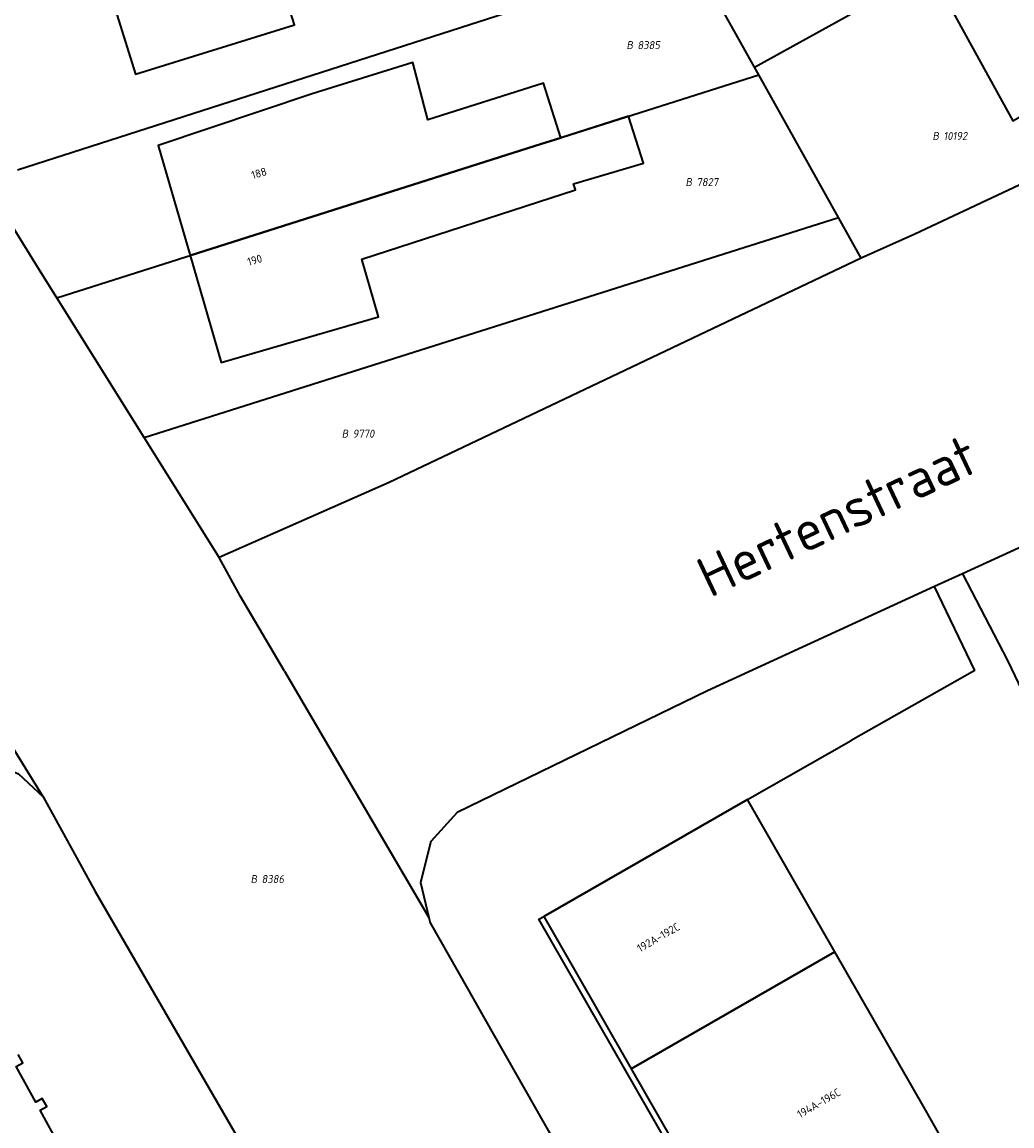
# Model space of a CAD drawing. Header units: metres. Extents: x 154989 to 155512, y 461341 to 461832.
# Tile 12 of 46: x 155164 to 155209, y 461534 to 461584. Entities that reach past the tile are written whole.
import ezdxf
from ezdxf.enums import TextEntityAlignment as Align
from ezdxf.lldxf.tags import DXFTag

# ---------------------------------------------------------------- set-up
doc = ezdxf.new("R2010")
doc.units = ezdxf.units.M
doc.layers.add('B-WE-KG-GRENS_PERCEEL-S', color=150, linetype='Continuous', lineweight=25, true_color=0x007fff, plot=False)
for name, color, linetype, lineweight in [('B-WE-OG-BEBOUWING-G', 7, 'Continuous', 35), ('B-WE-OG-BEBOUWING_HUISNUMMER-T18', 10, 'Continuous', 18), ('X-XX-AL-T18', 10, 'Continuous', 18)]:
    doc.layers.add(name, color=color, linetype=linetype, lineweight=lineweight)
doc.layers.add('N-WE-KG-GRENS_KADASTRAAL-G', color=150, linetype='KG-KADASTRAAL-SO', lineweight=35, true_color=0x007fff)
doc.styles.add('NLCS-ISO', font='NLCS-ISO.ttf')
doc.styles.add('NLCS-ISO-M1000-T18', font='NLCS-ISO.ttf', dxfattribs={"height": 1.8})
doc.styles.add('NLCS-ISO-M200-T18', font='NLCS-ISO.ttf', dxfattribs={"height": 0.36})
tags = doc.linetypes.add('KG-KADASTRAAL-SO', pattern='A,5.5,-2,["K",Standard,S=1.8,R=0,X=0,Y=-0.9],-2,5.5,-2,[5,NLCS.SHX,S=0.75,R=0,X=0,Y=0],-2', length=19).pattern_tags.tags
tags[6] = DXFTag(74, 10)

# ---------------------------------------------------------------- blocks, each defined once
blk = doc.blocks.new('SKG-PERCEELNUMMER-SO')
at = {"style": 'NLCS-ISO', "oblique": 10, "flags": 1}
for tag, p in [('GEMEENTECODE', (0, 2.55)), ('PERCEELGROOTTE', (0, -2.45))]:
    blk.add_attdef(tag, text='', height=1.8, dxfattribs=at).set_placement(p, align=Align.MIDDLE_CENTER)
at = {"style": 'NLCS-ISO', "oblique": 10}
blk.add_attdef('SECTIE', text='', height=1.8, dxfattribs=at).set_placement((-0.5, 0), align=Align.MIDDLE_RIGHT)
blk.add_attdef('PERCEELNUMMER', text='', height=1.8, dxfattribs=at).set_placement((0.5, 0), align=Align.MIDDLE_LEFT)

msp = doc.modelspace()

# ---------------------------------------------------------------- linework, layer by layer
at = {"layer": 'B-WE-OG-BEBOUWING-G', "flags": 128}
for points in [[(155189.065, 461591.149), (155188.618, 461592.539), (155185.135, 461591.419), (155185.082, 461591.607), (155167.925, 461586.444), (155169.502, 461581.358), (155176.64, 461583.573), (155175.963, 461585.757), (155185.871, 461588.83), (155185.531, 461590.028)], [(155207.885, 461587.509), (155205.185, 461586.022), (155208.905, 461579.27), (155211.598, 461580.793), (155212.993, 461578.263), (155215.922, 461579.885), (155214.527, 461582.408), (155216.265, 461583.367), (155212.57, 461590.076)], [(155188.603, 461578.513), (155187.821, 461580.964), (155182.634, 461579.312), (155181.953, 461581.894), (155177.44, 461580.48), (155170.531, 461578.163), (155171.961, 461573.223), (155187.447, 461578.145)], [(155188.603, 461578.513), (155187.447, 461578.145), (155171.961, 461573.223), (155173.351, 461568.422), (155180.417, 461570.467), (155179.666, 461573.06), (155189.258, 461576.174), (155189.177, 461576.444), (155192.313, 461577.363), (155191.637, 461579.477)], [(155196.98, 461548.808), (155187.837, 461543.56), (155188.3, 461542.754), (155189.214, 461541.161), (155190.459, 461538.992), (155191.76, 461536.726), (155200.903, 461541.974)], [(155194.222, 461532.439), (155195.218, 461530.704), (155196.029, 461529.291), (155196.711, 461528.102), (155197.956, 461525.933), (155199.607, 461523.058), (155208.75, 461528.307), (155205.702, 461533.616), (155204.931, 461534.959), (155200.903, 461541.974), (155191.76, 461536.726)]]:
    msp.add_lwpolyline(points, close=True, dxfattribs=at)
msp.add_lwpolyline([(155166.115, 461533.247), (155165.226, 461534.869), (155165.531, 461535.036), (155165.323, 461535.388), (155165.03, 461535.227), (155164.152, 461536.829), (155164.453, 461536.994), (155164.245, 461537.361)], dxfattribs=at)
at = {"layer": 'N-WE-KG-GRENS_KADASTRAAL-G', "ltscale": 0.2, "flags": 128}
for points in [[(155197.299, 461581.681), (155207.754, 461587.449), (155207.783, 461587.397), (155216.07, 461591.967)], [(155164.204, 461577.071), (155194.449, 461586.79)], [(155197.299, 461581.681), (155194.449, 461586.79)], [(155197.491, 461581.338), (155197.299, 461581.681)], [(155165.976, 461571.32), (155187.447, 461578.145), (155197.491, 461581.338)], [(155201.065, 461574.931), (155197.491, 461581.338)], [(155212.908, 461578.126), (155204.505, 461574.189)], [(155165.976, 461571.32), (155165.199, 461572.561), (155162.705, 461576.59)], [(155169.9, 461565.053), (155201.065, 461574.931)], [(155202.086, 461573.1), (155201.065, 461574.931)], [(155204.505, 461574.189), (155202.086, 461573.1)], [(155202.086, 461573.1), (155180.897, 461563.038), (155173.27, 461559.67)], [(155169.9, 461565.053), (155165.976, 461571.32)], [(155173.27, 461559.67), (155169.9, 461565.053)], [(155211.861, 461561.331), (155206.636, 461558.936)], [(155165.362, 461548.924), (155158.2, 461560.543)], [(155174.216, 461557.922), (155173.27, 461559.67)], [(155206.636, 461558.936), (155205.388, 461558.364)], [(155206.636, 461558.936), (155208.656, 461555.051)], [(155205.388, 461558.364), (155195.189, 461553.689), (155183.953, 461548.223), (155182.774, 461546.928), (155182.297, 461545.094), (155182.684, 461543.521)], [(155207.188, 461554.601), (155205.388, 461558.364)], [(155176.193, 461554.565), (155174.216, 461557.922)], [(155208.656, 461555.051), (155210.824, 461550.518)], [(155176.193, 461554.565), (155182.684, 461543.521)], [(155207.188, 461554.601), (155201.634, 461551.462)], [(155187.837, 461543.56), (155196.98, 461548.808), (155201.634, 461551.462)], [(155161.477, 461550.153), (155162.441, 461550.408), (155163.36, 461550.327), (155164.252, 461549.968), (155165.362, 461548.924)], [(155165.362, 461548.924), (155167.698, 461544.678), (155180.702, 461522.233), (155198.648, 461491.559)], [(155182.684, 461543.521), (155182.743, 461543.279), (155184.407, 461540.335)], [(155211.134, 461493.358), (155215.071, 461495.619), (155187.62, 461543.436), (155187.837, 461543.56)], [(155184.407, 461540.335), (155185.197, 461538.953)], [(155185.197, 461538.953), (155191.939, 461527.086)]]:
    msp.add_lwpolyline(points, dxfattribs=at)

# ---------------------------------------------------------------- block references
at = {"layer": 'B-WE-KG-GRENS_PERCEEL-S', "xscale": 0.2, "yscale": 0.2, "zscale": 0.2}
for p, values in [((155191.944, 461582.668), {'PERCEELNUMMER': '8385', 'SECTIE': 'B'}), ((155205.684, 461578.59), {'PERCEELNUMMER': '10192', 'SECTIE': 'B'}), ((155194.595, 461576.52), {'PERCEELNUMMER': '7827', 'SECTIE': 'B'}), ((155179.162, 461565.231), {'PERCEELNUMMER': '9770', 'SECTIE': 'B'}), ((155175.068, 461545.24), {'PERCEELNUMMER': '8386', 'SECTIE': 'B'})]:
    msp.add_blockref('SKG-PERCEELNUMMER-SO', p, dxfattribs=at).add_auto_attribs(values)

# ---------------------------------------------------------------- texts
at = {"layer": 'B-WE-OG-BEBOUWING_HUISNUMMER-T18', "style": 'NLCS-ISO-M200-T18'}
for s, rotation, p in [('188', 16.1, (155175.055, 461576.92)), ('190', 16.1, (155174.861, 461573.023)), ('192A-192C', 29.9, (155192.986, 461542.625)), ('194A-196C', 29.9, (155200.189, 461535.185))]:
    msp.add_text(s, height=0.36, rotation=rotation, dxfattribs=at).set_placement(p, align=Align.MIDDLE)
at = {"layer": 'X-XX-AL-T18', "style": 'NLCS-ISO-M1000-T18'}
msp.add_text('Hertenstraat', height=1.8, rotation=25.3, dxfattribs=at).set_placement((155201.013, 461561.541), align=Align.MIDDLE)

doc.saveas('drawing.dxf')
